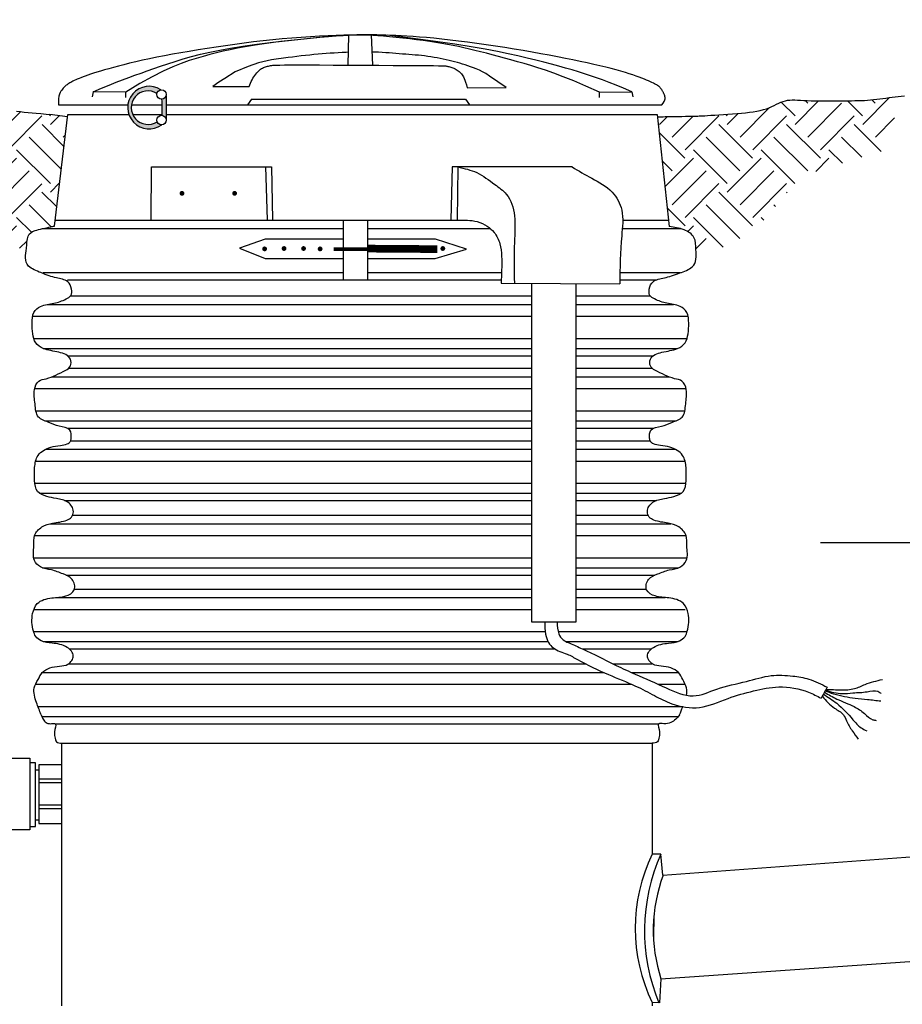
# Model space of a CAD drawing. Header units: inches. Extents: x 1.1 to 12.1, y -2.2 to 6.3.
# Tile 147 of 150: x 6 to 6.9, y 2 to 3. Entities that reach past the tile are written whole.
import ezdxf

# ---------------------------------------------------------------- set-up
doc = ezdxf.new("R2010")
doc.units = ezdxf.units.IN
doc.header["$MEASUREMENT"] = 0
for name, color, linetype in [('COUPLING', 30, 'Continuous'), ('DIMENSIONS', 7, 'Continuous'), ('E-ONE', 7, 'Continuous'), ('EARTH', 32, 'Continuous'), ('SEWER', 3, 'Continuous')]:
    doc.layers.add(name, color=color, linetype=linetype)
doc.styles.add('TECHNICAL', font='techb___.ttf')
doc.dimstyles.get("Standard").update_dxf_attribs({"dimtxt": 0.18, "dimasz": 0.18, "dimexe": 0.18, "dimexo": 0.0625, "dimgap": 0.09, "dimtad": 0, "dimtih": 1, "dimtoh": 1, "dimdec": 4, "dimzin": 0, "dimdsep": 46, "dimtxsty": 'Standard', "dimcen": 0.09, "dimadec": 0, "dimazin": 0, "dimtfac": 1, "dimtdec": 4, "dimtofl": 0, "dimtmove": 0, "dimatfit": 3, "dimfxl": 1, "dimtolj": 1, "dimtzin": 0, "dimarcsym": 0})
pattern_1 = [(45, (3.84316, -0.309784), (4e-17, 0.06629126), [0.046875, -0.046875]), (45, (3.83073, -0.297355), (4e-17, 0.06629126), [0.046875, -0.046875]), (45, (3.8183, -0.284925), (4e-17, 0.06629126), [0.046875, -0.046875]), (135, (3.8183, -0.27664), (-0.06629126, 4e-17), [0.046875, -0.046875]), (135, (3.83073, -0.26421), (-0.06629126, 4e-17), [0.046875, -0.046875]), (135, (3.84316, -0.25178), (-0.06629126, 4e-17), [0.046875, -0.046875])]

# ---------------------------------------------------------------- blocks, each defined once
blk = doc.blocks.new('*D12')
at = {"layer": 'DEFPOINTS', "color": 0, "transparency": 16777216}
for p in [(7.21028, 2.48708), (7.00627, 2.17725), (7.21028, 2.17725)]:
    blk.add_point(p, dxfattribs=at)
at = {"layer": 'DIMENSIONS', "color": 0, "lineweight": -2, "transparency": 16777216}
for p, q in [((7.00627, 2.2085), (7.00627, 2.57708)), ((7.21028, 2.2085), (7.21028, 2.57708)), ((6.91627, 2.48708), (6.82627, 2.48708)), ((7.30028, 2.48708), (7.39028, 2.48708))]:
    blk.add_line(p, q, dxfattribs=at)
at = {"layer": 'DIMENSIONS', "color": 0, "transparency": 16777216}
for points in [[(6.91627, 2.50208), (6.91627, 2.47208), (7.00627, 2.48708)], [(7.30028, 2.50208), (7.30028, 2.47208), (7.21028, 2.48708)]]:
    blk.add_solid(points, dxfattribs=at)
at = {"layer": 'DIMENSIONS', "color": 7, "transparency": 16777216, "insert": (7.12033, 2.64619), "char_height": 0.09, "attachment_point": 5, "style": 'TECHNICAL'}
blk.add_mtext('\\A1;VARIES', dxfattribs=at)

msp = doc.modelspace()

# ---------------------------------------------------------------- hatches: boundary and pattern name
at = {"layer": 'E-ONE'}
for points in [[(6.18119, 2.89674, -0.316485), (6.17678, 2.89971, -1.826087), (6.17658, 2.92736, -0.307408), (6.18035, 2.93093, 1.918408)], [(6.18162, 2.90595, -0.377115), (6.18571, 2.90142), (6.18555, 2.92514, -0.312455), (6.18151, 2.92176, -0.031562)]]:
    msp.add_hatch(color=7, dxfattribs=at).paths.add_polyline_path(points)
at = {"layer": 'EARTH'}
h = msp.add_hatch(dxfattribs=at)
h.set_pattern_fill('EARTH', scale=0.1875, angle=45, style=0)
h.set_pattern_definition(pattern_1)
edge = h.paths.add_edge_path()
edge.add_line((6.08905, 2.90469), (6.0815, 2.90574))
edge.add_line((6.0815, 2.90574), (6.07433, 2.90661))
edge.add_line((6.07433, 2.90661), (6.06822, 2.90725))
edge.add_line((6.06822, 2.90725), (6.06296, 2.90772))
edge.add_line((6.06296, 2.90772), (6.05836, 2.90809))
edge.add_line((6.05836, 2.90809), (6.05421, 2.90841))
edge.add_line((6.05421, 2.90841), (6.05031, 2.90876))
edge.add_line((6.05031, 2.90876), (6.0465, 2.90917))
edge.add_line((6.0465, 2.90917), (6.04273, 2.90966))
edge.add_line((6.04273, 2.90966), (6.03903, 2.9102))
edge.add_line((6.03903, 2.9102), (6.03537, 2.91078))
edge.add_line((6.03537, 2.91078), (6.03177, 2.9114))
edge.add_line((6.03177, 2.9114), (6.02822, 2.91202))
edge.add_line((6.02822, 2.91202), (6.02473, 2.91265))
edge.add_line((6.02473, 2.91265), (6.0213, 2.91327))
edge.add_line((6.0213, 2.91327), (6.01792, 2.91386))
edge.add_line((6.01792, 2.91386), (6.0146, 2.91443))
edge.add_line((6.0146, 2.91443), (6.01131, 2.91495))
edge.add_line((6.01131, 2.91495), (6.00806, 2.91543))
edge.add_line((6.00806, 2.91543), (6.00484, 2.91586))
edge.add_line((6.00484, 2.91586), (6.00164, 2.91623))
edge.add_line((6.00164, 2.91623), (5.99845, 2.91654))
edge.add_line((5.99845, 2.91654), (5.99527, 2.91678))
edge.add_line((5.99527, 2.91678), (5.99208, 2.91695))
edge.add_line((5.99208, 2.91695), (5.98889, 2.91705))
edge.add_line((5.98889, 2.91705), (5.98567, 2.91709))
edge.add_line((5.98567, 2.91709), (5.98243, 2.91707))
edge.add_line((5.98243, 2.91707), (5.97916, 2.917))
edge.add_line((5.97916, 2.917), (5.97584, 2.91688))
edge.add_line((5.97584, 2.91688), (5.97247, 2.91672))
edge.add_line((5.97247, 2.91672), (5.96905, 2.91652))
edge.add_line((5.96905, 2.91652), (5.96555, 2.91629))
edge.add_line((5.96555, 2.91629), (5.96198, 2.91602))
edge.add_line((5.96198, 2.91602), (5.95832, 2.91572))
edge.add_line((5.95832, 2.91572), (5.95455, 2.91538))
edge.add_line((5.95455, 2.91538), (5.95068, 2.91499))
edge.add_line((5.95068, 2.91499), (5.94667, 2.91456))
edge.add_line((5.94667, 2.91456), (5.94253, 2.91409))
edge.add_line((5.94253, 2.91409), (5.93825, 2.91356))
edge.add_line((5.93825, 2.91356), (5.93381, 2.91298))
edge.add_line((5.93381, 2.91298), (5.92925, 2.91237))
edge.add_line((5.92925, 2.91237), (5.9246, 2.91175))
edge.add_line((5.9246, 2.91175), (5.91991, 2.91113))
edge.add_line((5.91991, 2.91113), (5.9152, 2.91053))
edge.add_line((5.9152, 2.91053), (5.91052, 2.90998))
edge.add_line((5.91052, 2.90998), (5.90591, 2.90948))
edge.add_line((5.90591, 2.90948), (5.90139, 2.90907))
edge.add_line((5.90139, 2.90907), (5.89701, 2.90876))
edge.add_line((5.89701, 2.90876), (5.89276, 2.90854))
edge.add_line((5.89276, 2.90854), (5.88865, 2.90842))
edge.add_line((5.88865, 2.90842), (5.88467, 2.90839))
edge.add_line((5.88467, 2.90839), (5.88082, 2.90844))
edge.add_line((5.88082, 2.90844), (5.87709, 2.90857))
edge.add_line((5.87709, 2.90857), (5.87349, 2.90878))
edge.add_line((5.87349, 2.90878), (5.87002, 2.90907))
edge.add_line((5.87002, 2.90907), (5.86666, 2.90942))
edge.add_line((5.86666, 2.90942), (5.86341, 2.90985))
edge.add_line((5.86341, 2.90985), (5.86022, 2.91035))
edge.add_line((5.86022, 2.91035), (5.85709, 2.91093))
edge.add_line((5.85709, 2.91093), (5.85399, 2.91158))
edge.add_line((5.85399, 2.91158), (5.85089, 2.91232))
edge.add_line((5.85089, 2.91232), (5.84777, 2.91313))
edge.add_line((5.84777, 2.91313), (5.84462, 2.91403))
edge.add_line((5.84462, 2.91403), (5.8414, 2.91502))
edge.add_line((5.8414, 2.91502), (5.83813, 2.91606))
edge.add_line((5.83813, 2.91606), (5.83482, 2.91716))
edge.add_line((5.83482, 2.91716), (5.83147, 2.91828))
edge.add_line((5.83147, 2.91828), (5.8281, 2.91941))
edge.add_line((5.8281, 2.91941), (5.82472, 2.92053))
edge.add_line((5.82472, 2.92053), (5.82134, 2.92162))
edge.add_line((5.82134, 2.92162), (5.81798, 2.92266))
edge.add_line((5.81798, 2.92266), (5.81463, 2.92364))
edge.add_line((5.81463, 2.92364), (5.8113, 2.92453))
edge.add_line((5.8113, 2.92453), (5.80801, 2.92534))
edge.add_line((5.80801, 2.92534), (5.80474, 2.92606))
edge.add_line((5.80474, 2.92606), (5.80149, 2.92668))
edge.add_line((5.80149, 2.92668), (5.79828, 2.92719))
edge.add_line((5.79828, 2.92719), (5.7951, 2.92758))
edge.add_line((5.7951, 2.92758), (5.79196, 2.92786))
edge.add_line((5.79196, 2.92786), (5.78885, 2.928))
edge.add_line((5.78885, 2.928), (5.78678, 2.92802))
edge.add_line((5.78678, 2.92802), (5.80264, 2.89633))
edge.add_line((5.80264, 2.89633), (5.84275, 2.85859))
edge.add_line((5.84275, 2.85859), (5.87342, 2.80907))
edge.add_line((5.87342, 2.80907), (5.93241, 2.79492))
edge.add_line((5.93241, 2.79492), (6.04863, 2.77464))
edge.add_spline(control_points=[(6.04863, 2.77464), (6.04868, 2.77504), (6.04918, 2.77974), (6.04918, 2.78911), (6.05527, 2.79276), (6.06196, 2.79444), (6.06466, 2.79504)], knot_values=[1.954547, 1.954547, 1.954547, 1.954547, 1.957157, 1.985254, 2.013582, 2.031856, 2.031856, 2.031856, 2.031856], degree=3, periodic=0)
edge.add_spline(control_points=[(6.06466, 2.79504), (6.06735, 2.79564), (6.07146, 2.79646), (6.07497, 2.79726), (6.07608, 2.79752)], knot_values=[2.031856, 2.031856, 2.031856, 2.031856, 2.050016, 2.058803, 2.058803, 2.058803, 2.058803], degree=3, periodic=0)
edge.add_line((6.07608, 2.79752), (6.08905, 2.90469))
h = msp.add_hatch(dxfattribs=at)
h.set_pattern_fill('EARTH', scale=0.1875, angle=45, style=0)
h.set_pattern_definition(pattern_1)
edge = h.paths.add_edge_path()
edge.add_line((6.89277, 2.87274), (6.90313, 2.92453))
edge.add_line((6.90313, 2.92453), (6.90251, 2.92447))
edge.add_line((6.90251, 2.92447), (6.89952, 2.92412))
edge.add_line((6.89952, 2.92412), (6.89652, 2.92373))
edge.add_line((6.89652, 2.92373), (6.89352, 2.92333))
edge.add_line((6.89352, 2.92333), (6.89051, 2.92292))
edge.add_line((6.89051, 2.92292), (6.88751, 2.92251))
edge.add_line((6.88751, 2.92251), (6.8845, 2.92211))
edge.add_line((6.8845, 2.92211), (6.88149, 2.92173))
edge.add_line((6.88149, 2.92173), (6.87848, 2.92139))
edge.add_line((6.87848, 2.92139), (6.87548, 2.92108))
edge.add_line((6.87548, 2.92108), (6.87247, 2.92083))
edge.add_line((6.87247, 2.92083), (6.86947, 2.92064))
edge.add_line((6.86947, 2.92064), (6.86645, 2.92049))
edge.add_line((6.86645, 2.92049), (6.86337, 2.9204))
edge.add_line((6.86337, 2.9204), (6.8602, 2.92033))
edge.add_line((6.8602, 2.92033), (6.85693, 2.9203))
edge.add_line((6.85693, 2.9203), (6.85352, 2.92027))
edge.add_line((6.85352, 2.92027), (6.84993, 2.92026))
edge.add_line((6.84993, 2.92026), (6.84615, 2.92023))
edge.add_line((6.84615, 2.92023), (6.84216, 2.9202))
edge.add_line((6.84216, 2.9202), (6.83801, 2.92017))
edge.add_line((6.83801, 2.92017), (6.83376, 2.92014))
edge.add_line((6.83376, 2.92014), (6.82949, 2.92012))
edge.add_line((6.82949, 2.92012), (6.82526, 2.92012))
edge.add_line((6.82526, 2.92012), (6.82114, 2.92016))
edge.add_line((6.82114, 2.92016), (6.81719, 2.92023))
edge.add_line((6.81719, 2.92023), (6.81349, 2.92035))
edge.add_line((6.81349, 2.92035), (6.81007, 2.92051))
edge.add_line((6.81007, 2.92051), (6.80693, 2.9207))
edge.add_line((6.80693, 2.9207), (6.80403, 2.92087))
edge.add_line((6.80403, 2.92087), (6.80134, 2.921))
edge.add_line((6.80134, 2.921), (6.79883, 2.92103))
edge.add_line((6.79883, 2.92103), (6.79645, 2.92095))
edge.add_line((6.79645, 2.92095), (6.79419, 2.9207))
edge.add_line((6.79419, 2.9207), (6.792, 2.92027))
edge.add_line((6.792, 2.92027), (6.78985, 2.91962))
edge.add_line((6.78985, 2.91962), (6.78771, 2.91879))
edge.add_line((6.78771, 2.91879), (6.78556, 2.91782))
edge.add_line((6.78556, 2.91782), (6.78335, 2.91675))
edge.add_line((6.78335, 2.91675), (6.78106, 2.91563))
edge.add_line((6.78106, 2.91563), (6.77866, 2.91451))
edge.add_line((6.77866, 2.91451), (6.77611, 2.91342))
edge.add_line((6.77611, 2.91342), (6.77339, 2.91241))
edge.add_line((6.77339, 2.91241), (6.77047, 2.91152))
edge.add_line((6.77047, 2.91152), (6.76736, 2.91074))
edge.add_line((6.76736, 2.91074), (6.76404, 2.91005))
edge.add_line((6.76404, 2.91005), (6.76053, 2.90946))
edge.add_line((6.76053, 2.90946), (6.75684, 2.90894))
edge.add_line((6.75684, 2.90894), (6.75295, 2.90848))
edge.add_line((6.75295, 2.90848), (6.74889, 2.90806))
edge.add_line((6.74889, 2.90806), (6.74465, 2.90769))
edge.add_line((6.74465, 2.90769), (6.74025, 2.90733))
edge.add_line((6.74025, 2.90733), (6.73577, 2.907))
edge.add_line((6.73577, 2.907), (6.73132, 2.9067))
edge.add_line((6.73132, 2.9067), (6.727, 2.90642))
edge.add_line((6.727, 2.90642), (6.7229, 2.90618))
edge.add_line((6.7229, 2.90618), (6.71914, 2.90596))
edge.add_line((6.71914, 2.90596), (6.7158, 2.90577))
edge.add_line((6.7158, 2.90577), (6.71299, 2.90562))
edge.add_line((6.71299, 2.90562), (6.71076, 2.90549))
edge.add_line((6.71076, 2.90549), (6.70901, 2.9054))
edge.add_line((6.70901, 2.9054), (6.70758, 2.90533))
edge.add_line((6.70758, 2.90533), (6.70632, 2.90528))
edge.add_line((6.70632, 2.90528), (6.70508, 2.90524))
edge.add_line((6.70508, 2.90524), (6.7037, 2.90521))
edge.add_line((6.7037, 2.90521), (6.70202, 2.90517))
edge.add_line((6.70202, 2.90517), (6.69991, 2.90513))
edge.add_line((6.69991, 2.90513), (6.69724, 2.90508))
edge.add_line((6.69724, 2.90508), (6.69413, 2.90502))
edge.add_line((6.69413, 2.90502), (6.69072, 2.90496))
edge.add_line((6.69072, 2.90496), (6.68716, 2.9049))
edge.add_line((6.68716, 2.9049), (6.6836, 2.90483))
edge.add_line((6.6836, 2.90483), (6.68018, 2.90477))
edge.add_line((6.68018, 2.90477), (6.67707, 2.90471))
edge.add_line((6.67707, 2.90471), (6.67441, 2.90466))
edge.add_line((6.67441, 2.90466), (6.6723, 2.90462))
edge.add_line((6.6723, 2.90462), (6.67072, 2.90459))
edge.add_line((6.67072, 2.90459), (6.66959, 2.90457))
edge.add_line((6.66959, 2.90457), (6.66883, 2.90456))
edge.add_line((6.66883, 2.90456), (6.66837, 2.90455))
edge.add_line((6.66837, 2.90455), (6.66805, 2.90454))
edge.add_line((6.66805, 2.90454), (6.66683, 2.90442))
edge.add_line((6.66683, 2.90442), (6.67808, 2.79708))
edge.add_spline(control_points=[(6.67808, 2.79708), (6.67823, 2.79706), (6.68183, 2.79645), (6.68571, 2.7961), (6.68949, 2.79504)], knot_values=[2.021957, 2.021957, 2.021957, 2.021957, 2.023237, 2.051296, 2.051296, 2.051296, 2.051296], degree=3, periodic=0)
edge.add_spline(control_points=[(6.68949, 2.79504), (6.69062, 2.79472), (6.69558, 2.79306), (6.70438, 2.78705), (6.70419, 2.77622), (6.70465, 2.76966), (6.70458, 2.76738)], knot_values=[1.940887, 1.940887, 1.940887, 1.940887, 1.949262, 1.97759, 2.005687, 2.021957, 2.021957, 2.021957, 2.021957], degree=3, periodic=0)
edge.add_line((6.70458, 2.76738), (6.75591, 2.78549))
edge.add_line((6.75591, 2.78549), (6.80782, 2.8468))
edge.add_line((6.80782, 2.8468), (6.89277, 2.87274))

# ---------------------------------------------------------------- linework, layer by layer
at = {"layer": 'COUPLING', "color": 7, "flags": 128}
for points in [[(6.02406, 2.2764), (6.05205, 2.2764), (6.05205, 2.20619), (6.02406, 2.20619), (6.02406, 2.2764)], [(6.05205, 2.20941), (6.05768, 2.20941), (6.05768, 2.2718), (6.05205, 2.2718)], [(6.08345, 2.26962), (6.06079, 2.26962), (6.06079, 2.21235), (6.08382, 2.21235)], [(6.06079, 2.25592), (6.08346, 2.25592)], [(6.06079, 2.2524), (6.08346, 2.2524)], [(6.06096, 2.23054), (6.08347, 2.23054)], [(6.06079, 2.22687), (6.08348, 2.22687)]]:
    msp.add_lwpolyline(points, dxfattribs=at)
at = {"layer": 'E-ONE', "color": 7}
for points in [[(6.67108, 2.91617), (6.6724, 2.91797), (6.67331, 2.91957), (6.67386, 2.92099), (6.67413, 2.92225), (6.67417, 2.92336), (6.67404, 2.92434), (6.67382, 2.9252), (6.67355, 2.92596), (6.67329, 2.92664), (6.67304, 2.92724), (6.6728, 2.92779), (6.67256, 2.9283), (6.67232, 2.92877), (6.67207, 2.92924), (6.6718, 2.9297), (6.67151, 2.93018), (6.67119, 2.93069), (6.67084, 2.93122), (6.67044, 2.93177), (6.66999, 2.93233), (6.6695, 2.93291), (6.66894, 2.93348), (6.66832, 2.93406), (6.66763, 2.93462), (6.66686, 2.93518), (6.666, 2.93574), (6.66504, 2.93631), (6.66395, 2.93689), (6.66272, 2.93751), (6.66134, 2.93816), (6.65979, 2.93886), (6.65806, 2.93963), (6.65613, 2.94046), (6.65397, 2.94135), (6.65158, 2.94231), (6.64892, 2.94333), (6.64599, 2.9444), (6.64275, 2.94552), (6.63919, 2.94668), (6.63529, 2.94788), (6.63102, 2.94911), (6.6264, 2.95038), (6.62141, 2.95169), (6.61606, 2.95302), (6.61036, 2.95439), (6.6043, 2.95579), (6.59789, 2.95722), (6.59112, 2.95868), (6.584, 2.96017), (6.57656, 2.96168), (6.56881, 2.96321), (6.56077, 2.96474), (6.55249, 2.96628), (6.54396, 2.9678), (6.53523, 2.96931), (6.5263, 2.9708), (6.51723, 2.97226), (6.50806, 2.97367), (6.49888, 2.97504), (6.48977, 2.97633), (6.4808, 2.97755), (6.47204, 2.97867), (6.46358, 2.97969), (6.45549, 2.9806), (6.44782, 2.98138), (6.44059, 2.98204), (6.43378, 2.9826), (6.42737, 2.98307), (6.42134, 2.98346), (6.41569, 2.98378), (6.41039, 2.98405), (6.40544, 2.98427), (6.4008, 2.98447), (6.39635, 2.98463), (6.39196, 2.98475), (6.38751, 2.98483), (6.38285, 2.98486), (6.37786, 2.98485), (6.3724, 2.98477), (6.36634, 2.98464), (6.35959, 2.98444), (6.35219, 2.98417), (6.34423, 2.98382), (6.33582, 2.9834), (6.32703, 2.98289), (6.31797, 2.98229), (6.30871, 2.98159), (6.29934, 2.9808), (6.28996, 2.9799), (6.28058, 2.97891), (6.27123, 2.97782), (6.26193, 2.97667), (6.25269, 2.97544), (6.24355, 2.97416), (6.2345, 2.97282), (6.22559, 2.97145), (6.21683, 2.97005), (6.20824, 2.96863), (6.19987, 2.96718), (6.19173, 2.96573), (6.18388, 2.96426), (6.17633, 2.96279), (6.16912, 2.96132), (6.16229, 2.95986), (6.15585, 2.95841), (6.14981, 2.95698), (6.14415, 2.95558), (6.13887, 2.95421), (6.13395, 2.95288), (6.12939, 2.9516), (6.12518, 2.95038), (6.1213, 2.94922), (6.11775, 2.94813), (6.1145, 2.94711), (6.11154, 2.94614), (6.10884, 2.94524), (6.10639, 2.94438), (6.10416, 2.94358), (6.10212, 2.94281), (6.10027, 2.94208), (6.09858, 2.94138), (6.09704, 2.94071), (6.09563, 2.94007), (6.09434, 2.93944), (6.09317, 2.93884), (6.09209, 2.93825), (6.09111, 2.93768), (6.09019, 2.93711), (6.08935, 2.93655), (6.08855, 2.93599), (6.08779, 2.9354), (6.08706, 2.93479), (6.08634, 2.93412), (6.08562, 2.9334), (6.08488, 2.9326), (6.08412, 2.93171), (6.08333, 2.93072), (6.08255, 2.92957), (6.08181, 2.92821), (6.08116, 2.92657), (6.08064, 2.92461), (6.08029, 2.92226), (6.08016, 2.91946), (6.08029, 2.91617)], [(6.11408, 2.92911), (6.12225, 2.93255), (6.12969, 2.93558), (6.13654, 2.9383), (6.14294, 2.94076), (6.14906, 2.94303), (6.15502, 2.9452), (6.16098, 2.94733), (6.16708, 2.94949), (6.17345, 2.95174), (6.18013, 2.95407), (6.18716, 2.95643), (6.19456, 2.95882), (6.20235, 2.96118), (6.21057, 2.9635), (6.21923, 2.96573), (6.22837, 2.96786), (6.23807, 2.96987), (6.24868, 2.97178), (6.2606, 2.97367), (6.27423, 2.97558), (6.28998, 2.97758), (6.30824, 2.97971), (6.32943, 2.98202), (6.35394, 2.98459)], [(6.60989, 2.92873), (6.59655, 2.93467), (6.5848, 2.93966), (6.57444, 2.94381), (6.56526, 2.94726), (6.55704, 2.95013), (6.54957, 2.95256), (6.54264, 2.95468), (6.53604, 2.9566), (6.52958, 2.95845), (6.52325, 2.96023), (6.51704, 2.96195), (6.51095, 2.96361), (6.505, 2.9652), (6.49918, 2.96672), (6.4935, 2.96816), (6.48796, 2.96954), (6.48255, 2.97083), (6.47724, 2.97206), (6.47195, 2.97323), (6.46662, 2.97433), (6.4612, 2.97538), (6.45562, 2.97638), (6.44983, 2.97734), (6.44376, 2.97826), (6.43738, 2.97915), (6.43078, 2.98), (6.42407, 2.9808), (6.41737, 2.98155), (6.41079, 2.98223), (6.40446, 2.98283), (6.39847, 2.98336), (6.39296, 2.9838), (6.38797, 2.98414), (6.38337, 2.98438), (6.37893, 2.98451), (6.37447, 2.98453), (6.36977, 2.98444), (6.36462, 2.98422), (6.35883, 2.98388), (6.35218, 2.98341), (6.34455, 2.98281), (6.33606, 2.98209), (6.32695, 2.98126), (6.31741, 2.98032), (6.30768, 2.97929), (6.29794, 2.97818), (6.28844, 2.97701), (6.27936, 2.97577), (6.27088, 2.97448), (6.26296, 2.97314), (6.2555, 2.97174), (6.2484, 2.97027), (6.24157, 2.96874), (6.23492, 2.96713), (6.22836, 2.96544), (6.22178, 2.96366), (6.21507, 2.96176), (6.20803, 2.95957), (6.20043, 2.95687), (6.19204, 2.95347), (6.18262, 2.94916), (6.17196, 2.94374), (6.15983, 2.93699), (6.14598, 2.92873)], [(6.36404, 2.98457), (6.36348, 2.95497)], [(6.38652, 2.98484), (6.38757, 2.95503)], [(6.6418, 2.92911), (6.63363, 2.93254), (6.6262, 2.93557), (6.61937, 2.93825), (6.613, 2.94064), (6.60695, 2.9428), (6.60109, 2.9448), (6.59526, 2.9467), (6.58934, 2.94855), (6.58319, 2.95041), (6.57676, 2.95229), (6.57002, 2.95419), (6.56292, 2.95612), (6.55542, 2.95807), (6.54749, 2.96006), (6.53908, 2.96207), (6.53015, 2.96413), (6.5206, 2.96623), (6.51007, 2.9684), (6.49812, 2.97067), (6.48431, 2.97307), (6.46823, 2.97563), (6.44942, 2.97838), (6.42747, 2.98136), (6.40194, 2.98459)], [(6.36372, 2.96767), (6.36191, 2.96761), (6.3579, 2.96743), (6.35394, 2.96723), (6.35002, 2.967), (6.34611, 2.96675), (6.34221, 2.96647), (6.33828, 2.96616), (6.33432, 2.96581), (6.33029, 2.96544), (6.32618, 2.96502), (6.32199, 2.96457), (6.31774, 2.96409), (6.3135, 2.96357), (6.30929, 2.96303), (6.30519, 2.96246), (6.30519, 2.96246), (6.30519, 2.96246), (6.30519, 2.96246), (6.28886, 2.96025), (6.28886, 2.96025), (6.28886, 2.96025), (6.28886, 2.96025), (6.28886, 2.96025), (6.27605, 2.95722), (6.27605, 2.95722), (6.27605, 2.95722), (6.26593, 2.95385), (6.26593, 2.95385), (6.26593, 2.95385), (6.25312, 2.94846), (6.25312, 2.94846), (6.24302, 2.94194), (6.2373, 2.9384), (6.23117, 2.93423)], [(6.51862, 2.93309), (6.51862, 2.93309), (6.51862, 2.93309), (6.50235, 2.94431), (6.49879, 2.94677), (6.49545, 2.94872), (6.4923, 2.95028), (6.4893, 2.95154), (6.48645, 2.95262), (6.4837, 2.9536), (6.48104, 2.95452), (6.47844, 2.95537), (6.47587, 2.95617), (6.47332, 2.95693), (6.47075, 2.95766), (6.46813, 2.95836), (6.46545, 2.95904), (6.46269, 2.95972), (6.45984, 2.96038), (6.45693, 2.96102), (6.45396, 2.96164), (6.45095, 2.96222), (6.44791, 2.96276), (6.44485, 2.96326), (6.44178, 2.96371), (6.43871, 2.9641), (6.43565, 2.96444), (6.43258, 2.96475), (6.4295, 2.96502), (6.42641, 2.96528), (6.4233, 2.96552), (6.42017, 2.96576), (6.41702, 2.96601), (6.41383, 2.96627), (6.41061, 2.96655), (6.40734, 2.96682), (6.404, 2.96709), (6.40059, 2.96733), (6.39709, 2.96755), (6.3935, 2.96774), (6.38981, 2.96788), (6.38712, 2.96794)], [(6.26676, 2.93423), (6.26739, 2.93581), (6.2681, 2.93742), (6.26888, 2.93904), (6.26972, 2.94065), (6.27059, 2.94222), (6.2715, 2.94372), (6.27244, 2.94513), (6.27338, 2.94643), (6.27432, 2.94759), (6.27526, 2.94863), (6.2762, 2.94954), (6.27714, 2.95035), (6.27807, 2.95106), (6.27901, 2.95168), (6.27994, 2.95222), (6.28087, 2.95269), (6.28181, 2.9531), (6.28275, 2.95346), (6.28371, 2.95377), (6.28469, 2.95404), (6.28569, 2.95427), (6.28674, 2.95448), (6.28782, 2.95465), (6.28896, 2.95481), (6.29019, 2.95494), (6.29177, 2.95507), (6.29397, 2.95517), (6.29707, 2.95525), (6.30135, 2.95531), (6.3071, 2.95535), (6.3146, 2.95537), (6.32413, 2.95535), (6.33582, 2.95532), (6.34923, 2.95525), (6.36375, 2.95518), (6.37878, 2.95509), (6.39372, 2.95499), (6.40798, 2.9549), (6.42095, 2.95481), (6.43203, 2.95474), (6.44078, 2.95468), (6.44738, 2.95463), (6.45215, 2.95458), (6.45542, 2.95454), (6.45751, 2.95449), (6.45876, 2.95443), (6.4595, 2.95435), (6.46006, 2.95425), (6.46069, 2.95411), (6.46145, 2.95395), (6.46231, 2.95375), (6.46325, 2.9535), (6.46425, 2.95321), (6.4653, 2.95287), (6.46636, 2.95247), (6.46743, 2.95201), (6.46848, 2.95149), (6.46951, 2.95091), (6.4705, 2.95027), (6.47147, 2.94959), (6.47239, 2.94886), (6.47326, 2.9481), (6.47409, 2.9473), (6.47486, 2.94648), (6.47557, 2.94562), (6.47624, 2.94467), (6.47688, 2.94355), (6.47752, 2.94219), (6.47817, 2.94051), (6.47886, 2.93844), (6.47959, 2.9359), (6.4804, 2.93281)], [(6.23117, 2.93423), (6.26676, 2.93423)], [(6.4804, 2.93281), (6.51862, 2.93309)], [(6.14598, 2.92347), (6.14598, 2.92873), (6.11408, 2.92911), (6.11326, 2.92402)], [(6.18555, 2.92514), (6.18571, 2.90136)], [(6.6099, 2.92347), (6.60989, 2.92873), (6.6418, 2.92911), (6.64262, 2.92402)], [(6.08029, 2.91617), (6.14814, 2.91617)], [(6.15165, 2.91617), (6.18178, 2.91617)], [(6.18561, 2.91617), (6.67108, 2.91617)], [(6.26908, 2.92186), (6.26537, 2.91639)], [(6.26908, 2.92186), (6.4789, 2.92186)], [(6.4789, 2.92186), (6.48262, 2.91639)], [(6.07608, 2.79752), (6.0893, 2.90679), (6.14909, 2.90679)], [(6.15285, 2.90679), (6.18166, 2.90679)], [(6.18568, 2.90679), (6.66658, 2.90679), (6.67808, 2.79708)], [(6.17099, 2.8035), (6.17114, 2.85539), (6.28299, 2.85536), (6.28441, 2.8035)], [(6.28299, 2.85536), (6.28862, 2.85543)], [(6.28862, 2.85543), (6.28977, 2.80363)], [(6.46558, 2.85543), (6.46444, 2.80363)], [(6.47121, 2.85536), (6.46558, 2.85543)], [(6.58306, 2.85539), (6.47121, 2.85536), (6.47061, 2.8033)], [(6.07678, 2.8033), (6.48006, 2.8033)], [(6.35879, 2.8033), (6.35879, 2.74471)], [(6.3827, 2.8033), (6.3827, 2.74471)], [(6.63272, 2.8033), (6.67743, 2.8033)], [(6.06466, 2.79504), (6.35879, 2.79504)], [(6.3827, 2.79504), (6.50303, 2.79504)], [(6.63235, 2.79504), (6.68949, 2.79504)], [(6.28264, 2.78454), (6.25749, 2.77601), (6.28265, 2.76572)], [(6.35879, 2.78454), (6.28264, 2.78454)], [(6.44929, 2.78454), (6.3827, 2.78454)], [(6.3827, 2.76572), (6.44893, 2.76572), (6.4797, 2.77479), (6.44929, 2.78454)], [(6.28265, 2.76572), (6.35879, 2.76572)], [(6.06514, 2.75187), (6.35879, 2.75187)], [(6.3827, 2.75187), (6.51405, 2.75187)], [(6.63002, 2.75187), (6.68934, 2.75187)], [(6.08892, 2.74467), (6.51381, 2.74473)], [(6.5137, 2.74171), (6.62985, 2.74106)], [(6.54352, 2.74154), (6.54352, 2.40998), (6.58716, 2.40998), (6.58716, 2.7413)], [(6.6299, 2.74474), (6.66551, 2.74475)], [(6.06915, 2.7208), (6.54352, 2.7208)], [(6.09188, 2.72906), (6.54352, 2.72906)], [(6.58716, 2.72906), (6.65969, 2.72906)], [(6.58716, 2.7208), (6.68242, 2.7208)], [(6.05475, 2.70916), (6.54352, 2.70916)], [(6.58716, 2.70916), (6.69682, 2.70916)], [(6.0558, 2.68739), (6.54352, 2.68739)], [(6.58716, 2.68739), (6.69577, 2.68739)], [(6.06514, 2.67763), (6.54352, 2.67763)], [(6.58716, 2.67763), (6.68643, 2.67763)], [(6.08892, 2.67043), (6.54352, 2.67049)], [(6.58716, 2.6705), (6.66283, 2.67051)], [(6.08993, 2.65815), (6.54352, 2.65815)], [(6.58716, 2.65815), (6.66164, 2.65815)], [(6.07364, 2.64989), (6.54352, 2.64989)], [(6.58716, 2.64989), (6.67794, 2.64989)], [(6.05682, 2.63825), (6.54352, 2.63825)], [(6.58716, 2.63825), (6.69475, 2.63825)], [(6.05803, 2.61648), (6.54352, 2.61648)], [(6.58716, 2.61648), (6.69354, 2.61648)], [(6.06669, 2.60672), (6.54352, 2.60672)], [(6.58716, 2.60672), (6.68488, 2.60672)], [(6.08892, 2.59952), (6.54352, 2.59958)], [(6.58716, 2.59958), (6.66283, 2.59959)], [(6.09211, 2.58728), (6.54352, 2.58728)], [(6.58716, 2.58728), (6.65947, 2.58728)], [(6.06787, 2.57902), (6.54352, 2.57902)], [(6.58716, 2.57902), (6.6837, 2.57902)], [(6.0578, 2.56738), (6.54352, 2.56738)], [(6.58716, 2.56738), (6.69377, 2.56738)], [(6.05701, 2.54561), (6.54352, 2.54561)], [(6.58716, 2.54561), (6.69456, 2.54561)], [(6.06157, 2.53585), (6.54352, 2.53585)], [(6.08604, 2.52865), (6.54352, 2.52871)], [(6.58716, 2.53585), (6.69, 2.53585)], [(6.58716, 2.52872), (6.66574, 2.52873)], [(6.0939, 2.51418), (6.54352, 2.51418)], [(6.58716, 2.51418), (6.65768, 2.51418)], [(6.07177, 2.50592), (6.54352, 2.50592)], [(6.58716, 2.50592), (6.6798, 2.50592)], [(6.05672, 2.49428), (6.54352, 2.49428)], [(6.58716, 2.49428), (6.69485, 2.49428)], [(6.05575, 2.47251), (6.54352, 2.47251)], [(6.58716, 2.47251), (6.69583, 2.47251)], [(6.06451, 2.46275), (6.54352, 2.46275)], [(6.58716, 2.46275), (6.68708, 2.46275)], [(6.08758, 2.45555), (6.54352, 2.45561)], [(6.58716, 2.45561), (6.66417, 2.45562)], [(6.0957, 2.44191), (6.54352, 2.44191)], [(6.58716, 2.44191), (6.65588, 2.44191)], [(6.07737, 2.43365), (6.54352, 2.43365)], [(6.58716, 2.43365), (6.6742, 2.43365)], [(6.05597, 2.42201), (6.54352, 2.42201)], [(6.58716, 2.42201), (6.69395, 2.42201)], [(6.05575, 2.40024), (6.55687, 2.40024)], [(6.56948, 2.40024), (6.69583, 2.40024)], [(6.06514, 2.39048), (6.55957, 2.39048)], [(6.09077, 2.38328), (6.56612, 2.38334)], [(6.57718, 2.39048), (6.68708, 2.39048)], [(6.59306, 2.38334), (6.66089, 2.38335)], [(6.08971, 2.36855), (6.59666, 2.36855)], [(6.62356, 2.36855), (6.66112, 2.36855)], [(6.06441, 2.36028), (6.61393, 2.36028)], [(6.64116, 2.36028), (6.68716, 2.36028)], [(6.05763, 2.34864), (6.64166, 2.34864)], [(6.6675, 2.34864), (6.69395, 2.34864)], [(6.06004, 2.32687), (6.69153, 2.32687)], [(6.06383, 2.31711), (6.68708, 2.31711)], [(6.07697, 2.30991), (6.668, 2.30999)], [(6.08358, 2.03374), (6.08344, 2.29088)], [(6.08344, 2.29088), (6.66152, 2.29085)], [(6.66152, 2.29085), (6.66152, 2.18233)], [(6.67193, 2.16176), (6.67008, 2.18237), (6.66152, 2.18233)], [(6.66325, 2.12192), (6.66281, 2.10022)], [(6.67017, 2.06005), (6.6688, 2.0367), (6.66152, 2.03692)], [(6.66152, 2.03692), (6.66152, 2.03374)]]:
    msp.add_lwpolyline(points, dxfattribs=at)
at = {"layer": 'E-ONE', "color": 7, "const_width": 0.00234}
for points in [[(6.1999, 2.82955, 1), (6.20225, 2.82955, 1)], [(6.25146, 2.82955, 1), (6.2538, 2.82955, 1)], [(6.29987, 2.77551, 1), (6.30222, 2.77551, 1)], [(6.31896, 2.77551, 1), (6.3213, 2.77551, 1)], [(6.45537, 2.77551, 1), (6.45771, 2.77551, 1)], [(6.28079, 2.77516, 1), (6.28314, 2.77516, 1)], [(6.33521, 2.77516, 1), (6.33756, 2.77516, 1)]]:
    msp.add_lwpolyline(points, format="xyb", close=True, dxfattribs=at)
at = {"layer": 'E-ONE', "color": 7}
for points, const_width in [([(6.38291, 2.77542), (6.38291, 2.77542), (6.45123, 2.7749), (6.45123, 2.7749), (6.45123, 2.7749)], 0.0075), ([(6.3498, 2.7749), (6.36111, 2.7749), (6.37383, 2.7749), (6.38419, 2.77496)], 0.00375)]:
    msp.add_lwpolyline(points, dxfattribs=dict(at, const_width=const_width))
for centre in [(6.18109, 2.92637), (6.18109, 2.90136)]:
    msp.add_circle(centre, 0.00462, dxfattribs=at)
for centre, radius, start, end in [((6.16883, 2.91354), 0.02086, 56.46524, 306.3393), ((6.16784, 2.91347), 0.01641, 57.82054, 302.99671), ((6.05643, 2.91299), 0.12539, 356.78143, 4.01322), ((6.81251, 2.10962), 0.16758, 154.2876, 205.7124), ((6.83781, 2.10726), 0.18378, 155.87667, 202.5711), ((6.81783, 2.10789), 0.15522, 159.68247, 197.95318)]:
    msp.add_arc(centre, radius, start, end, dxfattribs=at)
for points, knots in [([(6.47121, 2.85536), (6.47762, 2.85395), (6.49102, 2.85102), (6.50549, 2.83942), (6.52916, 2.82304), (6.52601, 2.78319), (6.52636, 2.75458), (6.52659, 2.74163)], [0, 0, 0, 0, 0.0517132, 0.1080675, 0.1471544, 0.2742271, 0.3810902, 0.3810902, 0.3810902, 0.3810902]), ([(6.06311, 2.31882), (6.0616, 2.32274), (6.05838, 2.33107), (6.05436, 2.34371), (6.06009, 2.35293), (6.06518, 2.36383), (6.07793, 2.36644), (6.08885, 2.36709), (6.09323, 2.37166), (6.09606, 2.37822), (6.08753, 2.38745), (6.07543, 2.38881), (6.06421, 2.38993), (6.0575, 2.39482), (6.05421, 2.40446), (6.05331, 2.41582), (6.059, 2.43029), (6.07343, 2.43394), (6.08585, 2.4337), (6.09775, 2.44004), (6.09473, 2.45293), (6.08396, 2.45691), (6.07375, 2.46124), (6.06283, 2.46208), (6.05401, 2.47119), (6.05672, 2.4829), (6.05529, 2.49511), (6.06364, 2.50375), (6.07535, 2.50713), (6.08569, 2.50777), (6.09337, 2.51205), (6.09597, 2.51952), (6.0897, 2.52878), (6.07865, 2.5302), (6.06871, 2.53262), (6.05783, 2.53644), (6.05658, 2.54915), (6.0564, 2.56057), (6.05876, 2.57479), (6.07094, 2.58097), (6.08108, 2.58264), (6.08774, 2.58337), (6.09219, 2.58607), (6.09263, 2.59131), (6.09281, 2.60019), (6.08014, 2.60074), (6.07104, 2.6055), (6.05807, 2.60916), (6.05748, 2.62404), (6.05529, 2.63533), (6.05944, 2.64665), (6.06914, 2.64777), (6.0777, 2.65172), (6.08592, 2.65509), (6.09279, 2.66001), (6.09249, 2.67029), (6.07912, 2.67486), (6.06711, 2.67576), (6.05673, 2.68247), (6.05449, 2.69245), (6.05408, 2.70232), (6.05453, 2.71297), (6.06369, 2.72056), (6.07562, 2.72135), (6.0854, 2.72469), (6.0932, 2.72906), (6.09339, 2.73656), (6.08927, 2.74507), (6.07661, 2.74644), (6.06605, 2.75062), (6.0454, 2.75886), (6.04918, 2.77323), (6.04918, 2.78911), (6.05675, 2.79365), (6.06909, 2.79592), (6.07497, 2.79726), (6.07608, 2.79752)], [0, 0, 0, 0, 0.034207, 0.072713, 0.096901, 0.118016, 0.166164, 0.188745, 0.2029, 0.214616, 0.242296, 0.283497, 0.312825, 0.33094, 0.345881, 0.392447, 0.420729, 0.461619, 0.497998, 0.525226, 0.552975, 0.580734, 0.612666, 0.642777, 0.665262, 0.703981, 0.73108, 0.760175, 0.789934, 0.827824, 0.842259, 0.857139, 0.885517, 0.917138, 0.942503, 0.970302, 0.999293, 1.033324, 1.066596, 1.105747, 1.131266, 1.149722, 1.159731, 1.168959, 1.190191, 1.219951, 1.248769, 1.279211, 1.314414, 1.351887, 1.376718, 1.397186, 1.423913, 1.452832, 1.469305, 1.487078, 1.522095, 1.564336, 1.588525, 1.613606, 1.641479, 1.669948, 1.693192, 1.728972, 1.762841, 1.777854, 1.794987, 1.816478, 1.847685, 1.886436, 1.913554, 1.957157, 1.985254, 2.013582, 2.050016, 2.058803, 2.058803, 2.058803, 2.058803]), ([(6.69505, 2.33787), (6.69555, 2.34033), (6.69592, 2.34578), (6.69148, 2.35293), (6.68639, 2.36383), (6.67365, 2.36644), (6.66272, 2.36709), (6.65835, 2.37166), (6.65552, 2.37822), (6.66404, 2.38745), (6.67614, 2.38881), (6.68736, 2.38993), (6.69407, 2.39482), (6.69736, 2.40446), (6.69826, 2.41582), (6.69257, 2.43029), (6.67814, 2.43394), (6.66573, 2.4337), (6.65382, 2.44004), (6.65685, 2.45293), (6.66761, 2.45691), (6.67782, 2.46124), (6.68874, 2.46208), (6.69757, 2.47119), (6.69485, 2.4829), (6.69628, 2.49511), (6.68793, 2.50375), (6.67622, 2.50713), (6.66589, 2.50777), (6.6582, 2.51205), (6.6556, 2.51952), (6.66187, 2.52878), (6.67293, 2.5302), (6.68286, 2.53262), (6.69374, 2.53644), (6.695, 2.54915), (6.69518, 2.56057), (6.69281, 2.57479), (6.68063, 2.58097), (6.67049, 2.58264), (6.66383, 2.58337), (6.65938, 2.58607), (6.65895, 2.59131), (6.65877, 2.60019), (6.67143, 2.60074), (6.68054, 2.6055), (6.6935, 2.60916), (6.6941, 2.62404), (6.69628, 2.63533), (6.69214, 2.64665), (6.68244, 2.64777), (6.67387, 2.65172), (6.66565, 2.65509), (6.65878, 2.66001), (6.65908, 2.67029), (6.67245, 2.67486), (6.68446, 2.67576), (6.69485, 2.68247), (6.69708, 2.69245), (6.6975, 2.70232), (6.69705, 2.71297), (6.68788, 2.72056), (6.67595, 2.72135), (6.66617, 2.72469), (6.65837, 2.72906), (6.65818, 2.73656), (6.6623, 2.74507), (6.67496, 2.74644), (6.68552, 2.75062), (6.70591, 2.75761), (6.70412, 2.77215), (6.70438, 2.78705), (6.69177, 2.79566), (6.68286, 2.79627), (6.67823, 2.79706), (6.67808, 2.79708)], [0.053038, 0.053038, 0.053038, 0.053038, 0.072713, 0.096901, 0.118016, 0.166164, 0.188745, 0.2029, 0.214616, 0.242296, 0.283497, 0.312825, 0.33094, 0.345881, 0.392447, 0.420729, 0.461619, 0.497998, 0.525226, 0.552975, 0.580734, 0.612666, 0.642777, 0.665262, 0.703981, 0.73108, 0.760175, 0.789934, 0.827824, 0.842259, 0.857139, 0.885517, 0.917138, 0.942503, 0.970302, 0.999293, 1.033324, 1.066596, 1.105747, 1.131266, 1.149722, 1.159731, 1.168959, 1.190191, 1.219951, 1.248769, 1.279211, 1.314414, 1.351887, 1.376718, 1.397186, 1.423913, 1.452832, 1.469305, 1.487078, 1.522095, 1.564336, 1.588525, 1.613606, 1.641479, 1.669948, 1.693192, 1.728972, 1.762841, 1.777854, 1.794987, 1.816478, 1.847685, 1.886436, 1.913554, 1.957157, 1.985254, 2.013582, 2.050016, 2.051296, 2.051296, 2.051296, 2.051296])]:
    msp.add_open_spline(points, degree=3, knots=knots, dxfattribs=at)
for points in [[(6.58306, 2.85539), (6.60241, 2.84427), (6.62231, 2.83077), (6.6317, 2.81313), (6.63171, 2.78798), (6.62985, 2.74106)], [(6.47061, 2.8033), (6.4902, 2.80182), (6.49996, 2.79732), (6.50672, 2.79132), (6.51235, 2.78006), (6.51412, 2.76807), (6.51412, 2.75426), (6.5137, 2.74171)], [(6.55644, 2.40978), (6.55725, 2.39764), (6.56009, 2.38955), (6.56478, 2.38427), (6.5782, 2.37823), (6.58843, 2.37295), (6.61871, 2.35821), (6.64536, 2.34696), (6.66376, 2.33758), (6.68076, 2.32965), (6.70789, 2.326), (6.73583, 2.33491), (6.76094, 2.34219), (6.78555, 2.34604), (6.8148, 2.34098), (6.82703, 2.335)], [(6.56859, 2.40938), (6.57021, 2.39805), (6.57426, 2.39238), (6.58222, 2.38829), (6.59451, 2.38267), (6.60571, 2.37756), (6.62621, 2.36722), (6.64498, 2.35859), (6.67539, 2.34509), (6.70167, 2.33732), (6.72494, 2.34398), (6.75384, 2.35149), (6.77823, 2.35713), (6.79925, 2.35676), (6.81502, 2.35377), (6.83302, 2.34584)], [(6.83206, 2.3437), (6.84655, 2.34327), (6.85968, 2.3444), (6.87019, 2.34853), (6.88708, 2.35341)], [(6.83302, 2.34584), (6.82703, 2.335)], [(6.82835, 2.33679), (6.84017, 2.32525), (6.84881, 2.31887), (6.85181, 2.31287), (6.85745, 2.30311), (6.86345, 2.29485)], [(6.82946, 2.33899), (6.84234, 2.33005), (6.85819, 2.31399), (6.86608, 2.30611), (6.87171, 2.30311)], [(6.83036, 2.3408), (6.84242, 2.33426), (6.85931, 2.32676), (6.86945, 2.32), (6.87771, 2.314), (6.88109, 2.31325)], [(6.88559, 2.33202), (6.87245, 2.33352), (6.86044, 2.33464), (6.84993, 2.33651), (6.83942, 2.33914), (6.83106, 2.342)], [(6.83166, 2.3428), (6.84767, 2.33951), (6.85818, 2.34027), (6.87207, 2.3414), (6.88258, 2.34178), (6.88596, 2.33953)], [(6.06311, 2.31882), (6.06516, 2.31448), (6.06802, 2.31125), (6.07202, 2.3101), (6.07697, 2.30991), (6.07621, 2.30211), (6.07659, 2.29716), (6.0783, 2.29221), (6.08344, 2.29088)], [(6.68846, 2.31882), (6.68464, 2.31448), (6.67993, 2.31125), (6.67295, 2.3101), (6.668, 2.30991), (6.66876, 2.30211), (6.66838, 2.29716), (6.66666, 2.29221), (6.66152, 2.29088)]]:
    msp.add_spline(points, degree=3, dxfattribs=at)
msp.add_open_spline([(6.68846, 2.31882), (6.68947, 2.32142), (6.69047, 2.32402), (6.69146, 2.32669)], degree=3, dxfattribs=at)
at = {"layer": 'EARTH', "color": 7, "flags": 128}
for points in [[(6.66683, 2.90442), (6.66683, 2.90442), (6.66683, 2.90442), (6.66683, 2.90442), (6.66683, 2.90442), (6.66683, 2.90442), (6.66683, 2.90442), (6.66683, 2.90442), (6.66683, 2.90442), (6.66805, 2.90454), (6.66813, 2.90454), (6.66837, 2.90455), (6.66883, 2.90456), (6.66959, 2.90457), (6.67072, 2.90459), (6.6723, 2.90462), (6.67441, 2.90466), (6.67707, 2.90471), (6.68018, 2.90477), (6.6836, 2.90483), (6.68716, 2.9049), (6.69072, 2.90496), (6.69413, 2.90502), (6.69724, 2.90508), (6.69991, 2.90513), (6.70202, 2.90517), (6.7037, 2.90521), (6.70508, 2.90524), (6.70632, 2.90528), (6.70758, 2.90533), (6.70901, 2.9054), (6.71076, 2.90549), (6.71299, 2.90562), (6.7158, 2.90577), (6.71914, 2.90596), (6.7229, 2.90618), (6.727, 2.90642), (6.73132, 2.9067), (6.73577, 2.907), (6.74025, 2.90733), (6.74465, 2.90769), (6.74889, 2.90806), (6.75295, 2.90848), (6.75684, 2.90894), (6.76053, 2.90946), (6.76404, 2.91005), (6.76736, 2.91074), (6.77047, 2.91152), (6.77339, 2.91241), (6.77611, 2.91342), (6.77866, 2.91451), (6.78106, 2.91563), (6.78335, 2.91675), (6.78556, 2.91782), (6.78771, 2.91879), (6.78985, 2.91962), (6.792, 2.92027), (6.79419, 2.9207), (6.79645, 2.92095), (6.79883, 2.92103), (6.80134, 2.921), (6.80403, 2.92087), (6.80693, 2.9207), (6.81007, 2.92051), (6.81349, 2.92035), (6.81719, 2.92023), (6.82114, 2.92016), (6.82526, 2.92012), (6.82949, 2.92012), (6.83376, 2.92014), (6.83801, 2.92017), (6.84216, 2.9202), (6.84615, 2.92023), (6.84993, 2.92026), (6.85352, 2.92027), (6.85693, 2.9203), (6.8602, 2.92033), (6.86337, 2.9204), (6.86645, 2.92049), (6.86947, 2.92064), (6.87247, 2.92083), (6.87548, 2.92108), (6.87848, 2.92139), (6.88149, 2.92173), (6.8845, 2.92211), (6.88751, 2.92251), (6.89051, 2.92292), (6.89352, 2.92333), (6.89652, 2.92373), (6.89952, 2.92412), (6.90251, 2.92447), (6.90552, 2.92477), (6.90853, 2.92501)], [(6.03903, 2.9102), (6.04273, 2.90966), (6.0465, 2.90917), (6.05031, 2.90876), (6.05421, 2.90841), (6.05836, 2.90809), (6.06296, 2.90772), (6.06822, 2.90725), (6.07433, 2.90661), (6.0815, 2.90574), (6.08905, 2.90469)]]:
    msp.add_lwpolyline(points, dxfattribs=at)
at = {"layer": 'SEWER', "color": 7, "flags": 128}
for points in [[(6.06079, 2.2644), (6.05768, 2.2644)], [(6.05768, 2.21602), (6.06079, 2.21602)]]:
    msp.add_lwpolyline(points, dxfattribs=at)
at = {"layer": 'SEWER', "color": 7}
for points in [[(6.67193, 2.16176), (6.98932, 2.18535)], [(6.67017, 2.06005), (6.99363, 2.08277)]]:
    msp.add_lwpolyline(points, dxfattribs=at)

# ---------------------------------------------------------------- dimensions: what is measured, and where the dimension line sits
at = {"layer": 'DIMENSIONS', "color": 7}
dim = msp.add_linear_dim(base=(7.21028, 2.48708), p1=(7.00627, 2.17725), p2=(7.21028, 2.17725), text='VARIES', dimstyle='Standard', override={"dimscale": 0.5, "dimtxsty": 'TECHNICAL', "dimclrt": 7, "dimtmove": 2}, dxfattribs=at)
dim.commit()
dim.dimension.update_dxf_attribs({"geometry": '*D12', "text_midpoint": (7.12033, 2.64619), "dimtype": 160})

# ---------------------------------------------------------------- leaders
at = {"layer": 'DIMENSIONS', "color": 7, "annotation_type": 0, "has_hookline": 1}
for points, hookline_direction, text_width in [([(5.37067, 2.94204), (5.56842, 3.70502), (5.65842, 3.70502)], 0, 0.89132), ([(8.29082, 2.14423), (8.21868, 3.704), (8.12868, 3.704)], 1, 1.38987), ([(5.3916, 2.64219), (5.61261, 3.38464), (5.70261, 3.38464)], 0, 0.99247), ([(5.43702, 2.28265), (5.65123, 3.09904), (5.74123, 3.09904)], 0, 0.61697)]:
    msp.add_leader(points, dimstyle='Standard', override={"dimscale": 0.5, "dimtxsty": 'TECHNICAL', "dimclrt": 7}, dxfattribs=dict(at, hookline_direction=hookline_direction, text_width=text_width))

doc.saveas('drawing.dxf')
